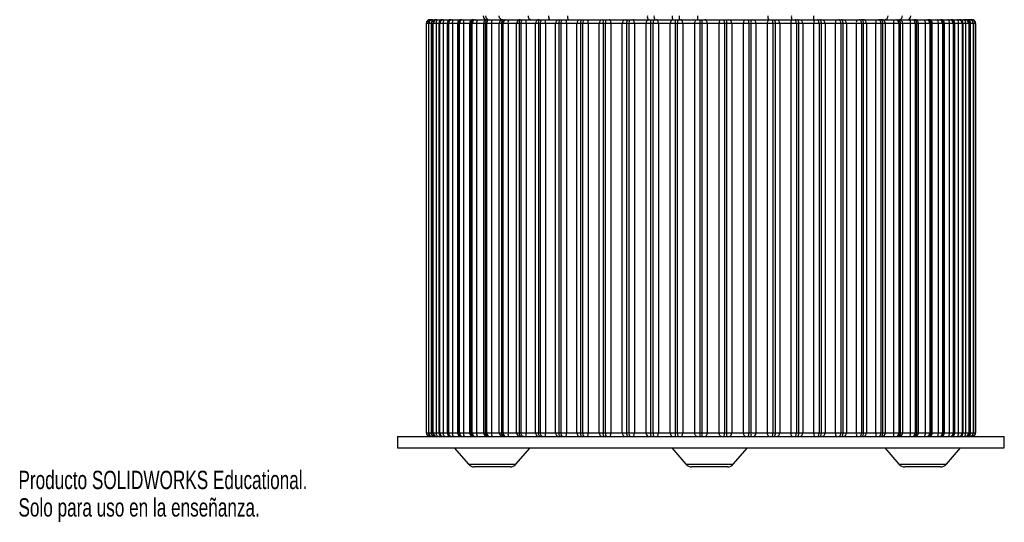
# Paper-space layout '_Posterior' of a CAD drawing. Header units: millimetres. Extents: x -166 to 194, y -228 to 371.
# Tile 1 of 3: x -166 to 94, y -228 to -95. Entities that reach past the tile are written whole.
import ezdxf

# ---------------------------------------------------------------- set-up
doc = ezdxf.new("R2010")
doc.units = ezdxf.units.MM
doc.styles.add('SLDTEXTSTYLE0', font='TXT', dxfattribs={"width": 0.7})

psp = doc.layouts.new('_Posterior')

# ---------------------------------------------------------------- linework, layer by layer
at = {"color": 7, "linetype": 'Continuous', "lineweight": 25}
for p, q in [((-57.68, -95.34), (85.21, -95.34)), ((-58.68, -96.34), (-58.68, -204.34)), ((-58.68, -96.34), (-58.68, -204.34)), ((86.21, -96.34), (-58.68, -96.34)), ((-58.65, -204.34), (-58.65, -96.34)), ((-58.14, -96.34), (-58.14, -204.34)), ((-58.12, -96.34), (-58.12, -204.34)), ((-58.03, -204.34), (-58.03, -96.34)), ((-57.36, -96.34), (-57.36, -204.34)), ((-57.04, -96.34), (-57.04, -204.34)), ((-56.99, -96.34), (-56.99, -204.34)), ((-56.84, -204.34), (-56.84, -96.34)), ((-56.06, -96.34), (-56.06, -204.34)), ((-55.39, -96.34), (-55.39, -204.34)), ((-55.29, -96.34), (-55.29, -204.34)), ((-55.08, -204.34), (-55.08, -96.34)), ((-54.19, -96.34), (-54.19, -204.34)), ((-53.19, -96.34), (-53.19, -204.34)), ((-53.03, -96.34), (-53.03, -204.34)), ((-52.77, -204.34), (-52.77, -96.34)), ((-51.79, -96.34), (-51.79, -204.34)), ((-50.47, -96.34), (-50.47, -204.34)), ((-50.24, -96.34), (-50.24, -204.34)), ((-49.92, -204.34), (-49.92, -96.34)), ((-48.85, -96.34), (-48.85, -204.34)), ((-47.25, -96.34), (-47.25, -204.34)), ((-46.93, -96.34), (-46.93, -204.34)), ((-46.55, -204.34), (-46.55, -96.34)), ((-45.41, -96.34), (-45.41, -204.34)), ((-43.56, -96.34), (-43.56, -204.34)), ((-43.13, -96.34), (-43.13, -204.34)), ((-42.71, -204.34), (-42.71, -96.34)), ((-41.49, -96.34), (-41.49, -204.34)), ((-39.42, -204.34), (-39.42, -96.34)), ((-38.87, -96.34), (-38.87, -204.34)), ((-38.4, -204.34), (-38.4, -96.34)), ((-37.13, -96.34), (-37.13, -204.34)), ((-34.85, -204.34), (-34.85, -96.34)), ((-34.19, -96.34), (-34.19, -204.34)), ((-33.68, -204.34), (-33.68, -96.34)), ((-32.36, -96.34), (-32.36, -204.34)), ((-29.89, -204.34), (-29.89, -96.34)), ((-29.12, -96.34), (-29.12, -204.34)), ((-28.58, -204.34), (-28.58, -96.34)), ((-27.21, -96.34), (-27.21, -204.34)), ((-24.58, -204.34), (-24.58, -96.34)), ((-23.71, -96.34), (-23.71, -204.34)), ((-23.13, -204.34), (-23.13, -96.34)), ((-21.74, -96.34), (-21.74, -204.34)), ((-18.97, -204.34), (-18.97, -96.34)), ((-18, -96.34), (-18, -204.34)), ((-17.39, -204.34), (-17.39, -96.34)), ((-15.98, -96.34), (-15.98, -204.34)), ((-13.08, -204.34), (-13.08, -96.34)), ((-12.03, -96.34), (-12.03, -204.34)), ((-11.39, -204.34), (-11.39, -96.34)), ((-9.98, -96.34), (-9.98, -204.34)), ((-6.99, -204.34), (-6.99, -96.34)), ((-5.85, -96.34), (-5.85, -204.34)), ((-5.2, -204.34), (-5.2, -96.34)), ((-3.79, -96.34), (-3.79, -204.34)), ((-0.72, -204.34), (-0.72, -96.34)), ((0.49, -96.34), (0.49, -204.34)), ((1.15, -204.34), (1.15, -96.34)), ((2.54, -96.34), (2.54, -204.34)), ((5.66, -204.34), (5.66, -96.34)), ((6.93, -96.34), (6.93, -204.34)), ((7.6, -204.34), (7.6, -96.34)), ((8.96, -96.34), (8.96, -204.34)), ((12.11, -204.34), (12.11, -96.34)), ((13.43, -96.34), (13.43, -204.34)), ((14.1, -204.34), (14.1, -96.34)), ((15.42, -96.34), (15.42, -204.34)), ((18.57, -204.34), (18.57, -96.34)), ((19.93, -96.34), (19.93, -204.34)), ((20.6, -204.34), (20.6, -96.34)), ((21.87, -96.34), (21.87, -204.34)), ((24.99, -204.34), (24.99, -96.34)), ((26.38, -96.34), (26.38, -204.34)), ((27.04, -204.34), (27.04, -96.34)), ((28.25, -96.34), (28.25, -204.34)), ((31.32, -204.34), (31.32, -96.34)), ((32.73, -96.34), (32.73, -204.34)), ((33.38, -204.34), (33.38, -96.34)), ((34.52, -96.34), (34.52, -204.34)), ((37.51, -204.34), (37.51, -96.34)), ((38.92, -96.34), (38.92, -204.34)), ((39.56, -204.34), (39.56, -96.34)), ((40.61, -96.34), (40.61, -204.34)), ((43.51, -204.34), (43.51, -96.34)), ((44.92, -96.34), (44.92, -204.34)), ((45.53, -204.34), (45.53, -96.34)), ((46.5, -96.34), (46.5, -204.34)), ((49.27, -204.34), (49.27, -96.34)), ((50.66, -96.34), (50.66, -204.34)), ((51.24, -204.34), (51.24, -96.34)), ((52.11, -96.34), (52.11, -204.34)), ((54.74, -204.34), (54.74, -96.34)), ((56.1, -96.34), (56.1, -204.34)), ((56.65, -204.34), (56.65, -96.34)), ((57.42, -96.34), (57.42, -204.34)), ((59.88, -204.34), (59.88, -96.34)), ((61.21, -96.34), (61.21, -204.34)), ((61.72, -204.34), (61.72, -96.34)), ((62.38, -96.34), (62.38, -204.34)), ((64.66, -204.34), (64.66, -96.34)), ((65.93, -96.34), (65.93, -204.34)), ((66.4, -204.34), (66.4, -96.34)), ((66.95, -96.34), (66.95, -204.34)), ((69.02, -204.34), (69.02, -96.34)), ((70.24, -96.34), (70.24, -204.34)), ((70.66, -204.34), (70.66, -96.34)), ((71.09, -204.34), (71.09, -96.34)), ((72.94, -204.34), (72.94, -96.34)), ((74.08, -96.34), (74.08, -204.34)), ((74.46, -204.34), (74.46, -96.34)), ((74.78, -204.34), (74.78, -96.34)), ((76.38, -204.34), (76.38, -96.34)), ((77.45, -96.34), (77.45, -204.34)), ((77.77, -204.34), (77.77, -96.34)), ((78, -204.34), (78, -96.34)), ((79.31, -204.34), (79.31, -96.34)), ((80.3, -96.34), (80.3, -204.34)), ((80.56, -204.34), (80.56, -96.34)), ((80.72, -204.34), (80.72, -96.34)), ((81.72, -204.34), (81.72, -96.34)), ((82.61, -96.34), (82.61, -204.34)), ((82.82, -204.34), (82.82, -96.34)), ((82.92, -204.34), (82.92, -96.34)), ((83.59, -204.34), (83.59, -96.34)), ((84.37, -96.34), (84.37, -204.34)), ((84.52, -204.34), (84.52, -96.34)), ((84.57, -204.34), (84.57, -96.34)), ((84.89, -204.34), (84.89, -96.34)), ((85.56, -96.34), (85.56, -204.34)), ((85.65, -204.34), (85.65, -96.34)), ((85.67, -204.34), (85.67, -96.34)), ((86.18, -96.34), (86.18, -204.34)), ((86.21, -204.34), (86.21, -96.34)), ((86.21, -204.34), (86.21, -96.34)), ((-58.68, -204.34), (86.21, -204.34)), ((-66.24, -205.34), (-66.24, -208.34)), ((-66.24, -205.34), (93.76, -205.34)), ((93.76, -208.34), (93.76, -205.34)), ((-66.24, -208.34), (93.76, -208.34)), ((-51.3, -208.34), (-47.55, -212.66)), ((-35.05, -212.66), (-31.3, -208.34)), ((6.04, -208.34), (9.79, -212.66)), ((22.29, -212.66), (26.04, -208.34)), ((62.23, -208.34), (65.98, -212.66)), ((78.48, -212.66), (82.23, -208.34)), ((-36.56, -213.34), (-46.04, -213.34)), ((20.78, -213.34), (11.3, -213.34)), ((76.97, -213.34), (67.49, -213.34))]:
    psp.add_line(p, q, dxfattribs=at)
at = {"color": 8, "linetype": 'Continuous', "lineweight": 25}
for p, q in [((-47.55, -212.66), (-35.05, -212.66)), ((9.79, -212.66), (22.29, -212.66)), ((65.98, -212.66), (78.48, -212.66))]:
    psp.add_line(p, q, dxfattribs=at)
at = {"color": 7, "linetype": 'Continuous', "lineweight": 25, "flags": 128}
for points in [[(-57.36, -96.34), (-57.34, -96.15), (-57.31, -95.96), (-57.25, -95.79), (-57.17, -95.64), (-57.07, -95.51), (-56.95, -95.42), (-56.83, -95.36), (-56.7, -95.34)], [(-56.06, -96.34), (-56.05, -96.15), (-56.01, -95.96), (-55.96, -95.79), (-55.89, -95.64), (-55.8, -95.51), (-55.7, -95.42), (-55.59, -95.36), (-55.48, -95.34)], [(-54.19, -96.34), (-54.18, -96.15), (-54.16, -95.96), (-54.11, -95.79), (-54.05, -95.64), (-53.97, -95.51), (-53.88, -95.42), (-53.79, -95.36), (-53.69, -95.34)], [(-51.79, -96.34), (-51.78, -96.15), (-51.75, -95.96), (-51.71, -95.79), (-51.66, -95.64), (-51.6, -95.51), (-51.52, -95.42), (-51.44, -95.36), (-51.36, -95.34)], [(-48.85, -96.34), (-48.84, -96.15), (-48.82, -95.96), (-48.79, -95.79), (-48.75, -95.64), (-48.7, -95.51), (-48.64, -95.42), (-48.57, -95.36), (-48.5, -95.34)], [(-34.19, -96.34), (-34.18, -96.15), (-34.14, -95.96), (-34.08, -95.79), (-34, -95.64), (-33.9, -95.51), (-33.78, -95.42), (-33.66, -95.36), (-33.53, -95.34)], [(-33.68, -96.34), (-33.67, -96.15), (-33.63, -95.96), (-33.57, -95.79), (-33.49, -95.64), (-33.39, -95.51), (-33.28, -95.42), (-33.15, -95.36), (-33.03, -95.34)], [(-29.12, -96.34), (-29.11, -96.15), (-29.08, -95.96), (-29.02, -95.79), (-28.95, -95.64), (-28.86, -95.51), (-28.76, -95.42), (-28.65, -95.36), (-28.53, -95.34)], [(-28.58, -96.34), (-28.56, -96.15), (-28.53, -95.96), (-28.48, -95.79), (-28.4, -95.64), (-28.32, -95.51), (-28.21, -95.42), (-28.1, -95.36), (-27.99, -95.34)], [(-23.71, -96.34), (-23.7, -96.15), (-23.67, -95.96), (-23.62, -95.79), (-23.56, -95.64), (-23.48, -95.51), (-23.39, -95.42), (-23.3, -95.36), (-23.19, -95.34)], [(-23.13, -96.34), (-23.12, -96.15), (-23.09, -95.96), (-23.04, -95.79), (-22.98, -95.64), (-22.9, -95.51), (-22.81, -95.42), (-22.72, -95.36), (-22.62, -95.34)], [(-18, -96.34), (-17.99, -96.15), (-17.96, -95.96), (-17.92, -95.79), (-17.87, -95.64), (-17.8, -95.51), (-17.73, -95.42), (-17.64, -95.36), (-17.56, -95.34)], [(-17.39, -96.34), (-17.38, -96.15), (-17.35, -95.96), (-17.31, -95.79), (-17.26, -95.64), (-17.2, -95.51), (-17.12, -95.42), (-17.04, -95.36), (-16.96, -95.34)], [(-12.03, -96.34), (-12.02, -96.15), (-12, -95.96), (-11.97, -95.79), (-11.92, -95.64), (-11.87, -95.51), (-11.81, -95.42), (-11.74, -95.36), (-11.67, -95.34)], [(-11.39, -96.34), (-11.39, -96.15), (-11.37, -95.96), (-11.33, -95.79), (-11.29, -95.64), (-11.24, -95.51), (-11.18, -95.42), (-11.11, -95.36), (-11.05, -95.34)], [(-9.98, -96.34), (-9.99, -96.15), (-10.01, -95.96), (-10.04, -95.79), (-10.09, -95.64), (-10.14, -95.51), (-10.2, -95.42), (-10.27, -95.36), (-10.34, -95.34)], [(-3.79, -96.34), (-3.8, -96.15), (-3.82, -95.96), (-3.87, -95.79), (-3.92, -95.64), (-3.99, -95.51), (-4.06, -95.42), (-4.15, -95.36), (-4.23, -95.34)], [(2.54, -96.34), (2.53, -96.15), (2.5, -95.96), (2.45, -95.79), (2.39, -95.64), (2.31, -95.51), (2.22, -95.42), (2.12, -95.36), (2.02, -95.34)], [(8.96, -96.34), (8.95, -96.15), (8.92, -95.96), (8.86, -95.79), (8.79, -95.64), (8.7, -95.51), (8.6, -95.42), (8.48, -95.36), (8.37, -95.34)], [(12.11, -96.34), (12.12, -96.15), (12.16, -95.96), (12.22, -95.79), (12.3, -95.64), (12.4, -95.51), (12.52, -95.42), (12.64, -95.36), (12.77, -95.34)], [(15.42, -96.34), (15.41, -96.15), (15.37, -95.96), (15.31, -95.79), (15.23, -95.64), (15.13, -95.51), (15.01, -95.42), (14.89, -95.36), (14.76, -95.34)], [(18.57, -96.34), (18.58, -96.15), (18.61, -95.96), (18.67, -95.79), (18.74, -95.64), (18.83, -95.51), (18.93, -95.42), (19.05, -95.36), (19.16, -95.34)], [(24.99, -96.34), (25, -96.15), (25.03, -95.96), (25.08, -95.79), (25.14, -95.64), (25.22, -95.51), (25.31, -95.42), (25.41, -95.36), (25.51, -95.34)], [(31.32, -96.34), (31.33, -96.15), (31.35, -95.96), (31.39, -95.79), (31.45, -95.64), (31.52, -95.51), (31.59, -95.42), (31.68, -95.36), (31.76, -95.34)], [(37.51, -96.34), (37.52, -96.15), (37.54, -95.96), (37.57, -95.79), (37.62, -95.64), (37.67, -95.51), (37.73, -95.42), (37.8, -95.36), (37.87, -95.34)], [(38.92, -96.34), (38.91, -96.15), (38.9, -95.96), (38.86, -95.79), (38.82, -95.64), (38.77, -95.51), (38.71, -95.42), (38.64, -95.36), (38.57, -95.34)], [(39.56, -96.34), (39.55, -96.15), (39.53, -95.96), (39.5, -95.79), (39.45, -95.64), (39.4, -95.51), (39.34, -95.42), (39.27, -95.36), (39.2, -95.34)], [(44.92, -96.34), (44.91, -96.15), (44.88, -95.96), (44.84, -95.79), (44.79, -95.64), (44.72, -95.51), (44.65, -95.42), (44.57, -95.36), (44.49, -95.34)], [(45.53, -96.34), (45.52, -96.15), (45.49, -95.96), (45.45, -95.79), (45.4, -95.64), (45.33, -95.51), (45.26, -95.42), (45.17, -95.36), (45.09, -95.34)], [(50.66, -96.34), (50.65, -96.15), (50.62, -95.96), (50.57, -95.79), (50.51, -95.64), (50.43, -95.51), (50.34, -95.42), (50.25, -95.36), (50.15, -95.34)], [(51.24, -96.34), (51.23, -96.15), (51.2, -95.96), (51.15, -95.79), (51.09, -95.64), (51.01, -95.51), (50.92, -95.42), (50.82, -95.36), (50.72, -95.34)], [(56.1, -96.34), (56.09, -96.15), (56.06, -95.96), (56.01, -95.79), (55.93, -95.64), (55.84, -95.51), (55.74, -95.42), (55.63, -95.36), (55.52, -95.34)], [(56.65, -96.34), (56.64, -96.15), (56.61, -95.96), (56.55, -95.79), (56.48, -95.64), (56.39, -95.51), (56.29, -95.42), (56.18, -95.36), (56.06, -95.34)], [(61.21, -96.34), (61.2, -96.15), (61.16, -95.96), (61.1, -95.79), (61.02, -95.64), (60.92, -95.51), (60.81, -95.42), (60.68, -95.36), (60.55, -95.34)], [(61.72, -96.34), (61.71, -96.15), (61.67, -95.96), (61.61, -95.79), (61.53, -95.64), (61.43, -95.51), (61.31, -95.42), (61.19, -95.36), (61.06, -95.34)], [(76.38, -96.34), (76.37, -96.15), (76.35, -95.96), (76.32, -95.79), (76.28, -95.64), (76.22, -95.51), (76.17, -95.42), (76.1, -95.36), (76.03, -95.34)], [(79.31, -96.34), (79.31, -96.15), (79.28, -95.96), (79.24, -95.79), (79.19, -95.64), (79.12, -95.51), (79.05, -95.42), (78.97, -95.36), (78.89, -95.34)], [(81.72, -96.34), (81.71, -96.15), (81.69, -95.96), (81.64, -95.79), (81.58, -95.64), (81.5, -95.51), (81.41, -95.42), (81.32, -95.36), (81.22, -95.34)], [(83.59, -96.34), (83.57, -96.15), (83.54, -95.96), (83.49, -95.79), (83.42, -95.64), (83.33, -95.51), (83.23, -95.42), (83.12, -95.36), (83, -95.34)], [(84.89, -96.34), (84.87, -96.15), (84.84, -95.96), (84.78, -95.79), (84.69, -95.64), (84.6, -95.51), (84.48, -95.42), (84.36, -95.36), (84.23, -95.34)], [(-56.7, -205.34), (-56.83, -205.33), (-56.95, -205.27), (-57.07, -205.18), (-57.17, -205.05), (-57.25, -204.9), (-57.31, -204.73), (-57.34, -204.54), (-57.36, -204.34)], [(-55.48, -205.34), (-55.59, -205.33), (-55.7, -205.27), (-55.8, -205.18), (-55.89, -205.05), (-55.96, -204.9), (-56.01, -204.73), (-56.05, -204.54), (-56.06, -204.34)], [(-53.69, -205.34), (-53.79, -205.33), (-53.88, -205.27), (-53.97, -205.18), (-54.05, -205.05), (-54.11, -204.9), (-54.16, -204.73), (-54.18, -204.54), (-54.19, -204.34)], [(-51.36, -205.34), (-51.44, -205.33), (-51.52, -205.27), (-51.6, -205.18), (-51.66, -205.05), (-51.71, -204.9), (-51.75, -204.73), (-51.78, -204.54), (-51.79, -204.34)], [(-48.5, -205.34), (-48.57, -205.33), (-48.64, -205.27), (-48.7, -205.18), (-48.75, -205.05), (-48.79, -204.9), (-48.82, -204.73), (-48.84, -204.54), (-48.85, -204.34)], [(-33.53, -205.34), (-33.66, -205.33), (-33.78, -205.27), (-33.9, -205.18), (-34, -205.05), (-34.08, -204.9), (-34.14, -204.73), (-34.18, -204.54), (-34.19, -204.34)], [(-33.03, -205.34), (-33.15, -205.33), (-33.28, -205.27), (-33.39, -205.18), (-33.49, -205.05), (-33.57, -204.9), (-33.63, -204.73), (-33.67, -204.54), (-33.68, -204.34)], [(-28.53, -205.34), (-28.65, -205.33), (-28.76, -205.27), (-28.86, -205.18), (-28.95, -205.05), (-29.02, -204.9), (-29.08, -204.73), (-29.11, -204.54), (-29.12, -204.34)], [(-27.99, -205.34), (-28.1, -205.33), (-28.21, -205.27), (-28.32, -205.18), (-28.4, -205.05), (-28.48, -204.9), (-28.53, -204.73), (-28.56, -204.54), (-28.58, -204.34)], [(-23.19, -205.34), (-23.3, -205.33), (-23.39, -205.27), (-23.48, -205.18), (-23.56, -205.05), (-23.62, -204.9), (-23.67, -204.73), (-23.7, -204.54), (-23.71, -204.34)], [(-22.62, -205.34), (-22.72, -205.33), (-22.81, -205.27), (-22.9, -205.18), (-22.98, -205.05), (-23.04, -204.9), (-23.09, -204.73), (-23.12, -204.54), (-23.13, -204.34)], [(-17.56, -205.34), (-17.64, -205.33), (-17.73, -205.27), (-17.8, -205.18), (-17.87, -205.05), (-17.92, -204.9), (-17.96, -204.73), (-17.99, -204.54), (-18, -204.34)], [(-16.96, -205.34), (-17.04, -205.33), (-17.12, -205.27), (-17.2, -205.18), (-17.26, -205.05), (-17.31, -204.9), (-17.35, -204.73), (-17.38, -204.54), (-17.39, -204.34)], [(-11.67, -205.34), (-11.74, -205.33), (-11.81, -205.27), (-11.87, -205.18), (-11.92, -205.05), (-11.97, -204.9), (-12, -204.73), (-12.02, -204.54), (-12.03, -204.34)], [(-11.05, -205.34), (-11.11, -205.33), (-11.18, -205.27), (-11.24, -205.18), (-11.29, -205.05), (-11.33, -204.9), (-11.37, -204.73), (-11.39, -204.54), (-11.39, -204.34)], [(-10.34, -205.34), (-10.27, -205.33), (-10.2, -205.27), (-10.14, -205.18), (-10.09, -205.05), (-10.04, -204.9), (-10.01, -204.73), (-9.99, -204.54), (-9.98, -204.34)], [(-4.23, -205.34), (-4.15, -205.33), (-4.06, -205.27), (-3.99, -205.18), (-3.92, -205.05), (-3.87, -204.9), (-3.82, -204.73), (-3.8, -204.54), (-3.79, -204.34)], [(2.02, -205.34), (2.12, -205.33), (2.22, -205.27), (2.31, -205.18), (2.39, -205.05), (2.45, -204.9), (2.5, -204.73), (2.53, -204.54), (2.54, -204.34)], [(8.37, -205.34), (8.48, -205.33), (8.6, -205.27), (8.7, -205.18), (8.79, -205.05), (8.86, -204.9), (8.92, -204.73), (8.95, -204.54), (8.96, -204.34)], [(12.77, -205.34), (12.64, -205.33), (12.52, -205.27), (12.4, -205.18), (12.3, -205.05), (12.22, -204.9), (12.16, -204.73), (12.12, -204.54), (12.11, -204.34)], [(14.76, -205.34), (14.89, -205.33), (15.01, -205.27), (15.13, -205.18), (15.23, -205.05), (15.31, -204.9), (15.37, -204.73), (15.41, -204.54), (15.42, -204.34)], [(19.16, -205.34), (19.05, -205.33), (18.93, -205.27), (18.83, -205.18), (18.74, -205.05), (18.67, -204.9), (18.61, -204.73), (18.58, -204.54), (18.57, -204.34)], [(25.51, -205.34), (25.41, -205.33), (25.31, -205.27), (25.22, -205.18), (25.14, -205.05), (25.08, -204.9), (25.03, -204.73), (25, -204.54), (24.99, -204.34)], [(31.76, -205.34), (31.68, -205.33), (31.59, -205.27), (31.52, -205.18), (31.45, -205.05), (31.39, -204.9), (31.35, -204.73), (31.33, -204.54), (31.32, -204.34)], [(37.87, -205.34), (37.8, -205.33), (37.73, -205.27), (37.67, -205.18), (37.62, -205.05), (37.57, -204.9), (37.54, -204.73), (37.52, -204.54), (37.51, -204.34)], [(38.57, -205.34), (38.64, -205.33), (38.71, -205.27), (38.77, -205.18), (38.82, -205.05), (38.86, -204.9), (38.9, -204.73), (38.91, -204.54), (38.92, -204.34)], [(39.2, -205.34), (39.27, -205.33), (39.34, -205.27), (39.4, -205.18), (39.45, -205.05), (39.5, -204.9), (39.53, -204.73), (39.55, -204.54), (39.56, -204.34)], [(44.49, -205.34), (44.57, -205.33), (44.65, -205.27), (44.72, -205.18), (44.79, -205.05), (44.84, -204.9), (44.88, -204.73), (44.91, -204.54), (44.92, -204.34)], [(45.09, -205.34), (45.17, -205.33), (45.26, -205.27), (45.33, -205.18), (45.4, -205.05), (45.45, -204.9), (45.49, -204.73), (45.52, -204.54), (45.53, -204.34)], [(50.15, -205.34), (50.25, -205.33), (50.34, -205.27), (50.43, -205.18), (50.51, -205.05), (50.57, -204.9), (50.62, -204.73), (50.65, -204.54), (50.66, -204.34)], [(50.72, -205.34), (50.82, -205.33), (50.92, -205.27), (51.01, -205.18), (51.09, -205.05), (51.15, -204.9), (51.2, -204.73), (51.23, -204.54), (51.24, -204.34)], [(55.52, -205.34), (55.63, -205.33), (55.74, -205.27), (55.84, -205.18), (55.93, -205.05), (56.01, -204.9), (56.06, -204.73), (56.09, -204.54), (56.1, -204.34)], [(56.06, -205.34), (56.18, -205.33), (56.29, -205.27), (56.39, -205.18), (56.48, -205.05), (56.55, -204.9), (56.61, -204.73), (56.64, -204.54), (56.65, -204.34)], [(60.55, -205.34), (60.68, -205.33), (60.81, -205.27), (60.92, -205.18), (61.02, -205.05), (61.1, -204.9), (61.16, -204.73), (61.2, -204.54), (61.21, -204.34)], [(61.06, -205.34), (61.19, -205.33), (61.31, -205.27), (61.43, -205.18), (61.53, -205.05), (61.61, -204.9), (61.67, -204.73), (61.71, -204.54), (61.72, -204.34)], [(76.03, -205.34), (76.1, -205.33), (76.17, -205.27), (76.22, -205.18), (76.28, -205.05), (76.32, -204.9), (76.35, -204.73), (76.37, -204.54), (76.38, -204.34)], [(78.89, -205.34), (78.97, -205.33), (79.05, -205.27), (79.12, -205.18), (79.19, -205.05), (79.24, -204.9), (79.28, -204.73), (79.31, -204.54), (79.31, -204.34)], [(81.22, -205.34), (81.32, -205.33), (81.41, -205.27), (81.5, -205.18), (81.58, -205.05), (81.64, -204.9), (81.69, -204.73), (81.71, -204.54), (81.72, -204.34)], [(83, -205.34), (83.12, -205.33), (83.23, -205.27), (83.33, -205.18), (83.42, -205.05), (83.49, -204.9), (83.54, -204.73), (83.57, -204.54), (83.59, -204.34)], [(84.23, -205.34), (84.36, -205.33), (84.48, -205.27), (84.6, -205.18), (84.69, -205.05), (84.78, -204.9), (84.84, -204.73), (84.87, -204.54), (84.89, -204.34)]]:
    psp.add_lwpolyline(points, dxfattribs=at)
at = {"color": 7, "linetype": 'Continuous', "lineweight": 25}
for centre, radius, start, end in [((-57.68, -96.34), 1, 90, 180), ((-57.68, -96.34), 1, 90.0232, 180.0231), ((-57.65, -96.34), 0.999, 90.0352, 180.0352), ((-57.14, -96.34), 1, 90, 180), ((-57.13, -96.34), 0.996, 90.2436, 180.2416), ((-57.04, -96.34), 0.995, 90.2803, 180.2776), ((-56.04, -96.34), 1, 90, 180), ((-56, -96.33), 0.988, 90.7056, 180.6886), ((-55.85, -96.33), 0.987, 90.7683, 180.7482), ((-54.39, -96.34), 1, 90, 180), ((-54.31, -96.32), 0.977, 91.4278, 181.3599), ((-54.11, -96.32), 0.976, 91.5191, 181.4425), ((-52.19, -96.34), 1, 90, 180), ((-52.07, -96.31), 0.963, 92.4399, 182.2479), ((-51.81, -96.3), 0.961, 92.5636, 182.3525), ((-49.47, -96.34), 1, 90, 180), ((-49.29, -96.29), 0.947, 93.7839, 183.3399), ((-48.97, -96.29), 0.945, 93.9452, 183.4647), ((-46.25, -96.34), 1, 90, 180), ((-46, -96.27), 0.93, 95.5162, 184.6157), ((-45.63, -96.27), 0.928, 95.7219, 184.7581), ((-44.25, -96.11), 1.18, 139.6656, 191.3594), ((-42.69, -94.34), 1, 180, 270), ((-42.56, -96.34), 1, 90, 180), ((-42.22, -96.25), 0.912, 97.7108, 186.0439), ((-42.04, -94.34), 1, 180, 270), ((-41.8, -96.25), 0.91, 97.9697, 186.1998), ((-39.9, -96.1), 1.61, 151.9531, 188.6673), ((-38.53, -94.34), 1, 180, 270), ((-38.42, -96.34), 1, 90.0196, 180.0196), ((-37.98, -96.23), 0.897, 100.463, 187.5762), ((-37.52, -96.22), 0.895, 100.7866, 187.7393), ((-34.01, -96.1), 3.13, 166.1031, 184.551), ((-33.86, -96.34), 0.996, 90.2315, 180.2297), ((-63.89, -96.09), 31.54, 359.5458, 1.3628), ((-30.91, -94.44), 0.915, 174.1697, 262.6374), ((-28.91, -96.33), 0.989, 90.6844, 180.6685), ((-29.85, -96.1), 2.65, 354.6342, 16.5071), ((-25.02, -94.58), 1.41, 170.1835, 212.7306), ((-23.61, -96.32), 0.978, 91.3968, 181.3318), ((-23.22, -96.1), 1.5, 350.7473, 30.365), ((-18.5, -94.59), 2.93, 175.1422, 194.8726), ((-18, -96.31), 0.964, 92.3977, 182.2121), ((-17.1, -96.11), 1.14, 348.32, 42.2909), ((-12.14, -96.29), 0.948, 93.7288, 183.2969), ((-6.06, -96.27), 0.93, 95.4458, 184.5666), ((-4.72, -96.11), 1.15, 138.105, 191.6179), ((-4.04, -96.11), 1.18, 139.2592, 191.4288), ((0.19, -96.25), 0.913, 97.6222, 185.99), ((0.83, -94.58), 1.22, 168.9376, 218.6811), ((1.99, -96.1), 1.52, 150.1053, 189.1365), ((2.72, -96.1), 1.59, 151.4728, 188.7912), ((2.7, -94.58), 1.34, 169.7796, 214.5297), ((6.55, -96.23), 0.897, 100.3523, 187.5197), ((8.2, -94.59), 2.01, 172.9914, 202.0031), ((9.65, -96.1), 2.73, 164.0249, 185.2013), ((10.61, -96.1), 3.02, 165.5648, 184.7206), ((10.54, -94.59), 2.57, 174.482, 197.0021), ((28.87, -94.59), 16.01, 179.1054, 182.6856), ((66.88, -96.09), 53.45, 179.196, 180.268), ((-39.35, -96.09), 53.45, 359.732, 0.804), ((16.92, -96.1), 3.02, 355.2794, 14.4352), ((17.88, -96.1), 2.73, 354.7987, 15.9751), ((20.98, -96.23), 0.897, 352.4803, 79.6477), ((24.81, -96.1), 1.59, 351.2088, 28.5272), ((25.54, -96.1), 1.52, 350.8635, 29.8947), ((27.34, -96.25), 0.913, 354.01, 82.3778), ((32.57, -94.58), 1.18, 168.641, 220.3325), ((31.57, -96.11), 1.18, 348.5712, 40.7408), ((32.25, -96.11), 1.15, 348.3821, 41.895), ((33.59, -96.27), 0.93, 355.4334, 84.5542), ((39.44, -94.59), 1.86, 172.4173, 204.0242), ((39.67, -96.29), 0.948, 356.7031, 86.2712), ((52.23, -94.59), 8.76, 178.366, 184.9128), ((44.63, -96.11), 1.14, 137.7091, 191.68), ((45.53, -96.31), 0.964, 357.7879, 87.6023), ((50.75, -96.1), 1.5, 149.635, 189.2527), ((51.14, -96.32), 0.978, 358.6682, 88.6032), ((57.38, -96.1), 2.65, 163.4929, 185.3658), ((56.43, -96.33), 0.989, 359.3315, 89.3156), ((91.42, -96.09), 31.54, 178.6372, 180.4542), ((61.39, -96.34), 0.996, 359.7703, 89.7685), ((62.17, -94.41), 0.937, 274.7011, 4.0328), ((61.54, -96.1), 3.13, 355.449, 13.8969), ((65.05, -96.22), 0.895, 352.2607, 79.2134), ((65.51, -96.23), 0.897, 352.4238, 79.537), ((65.95, -96.34), 1, 359.9804, 89.9804), ((65.95, -94.38), 0.964, 272.3416, 2.1643), ((68.12, -94.36), 0.982, 271.1201, 1.0779), ((67.43, -96.1), 1.61, 351.3327, 28.0469), ((69.33, -96.25), 0.91, 353.8002, 82.0303), ((69.75, -96.25), 0.912, 353.9561, 82.2892), ((70.09, -96.34), 1, 0, 90), ((71.78, -96.11), 1.18, 348.6406, 40.3344), ((73.16, -96.27), 0.928, 355.2419, 84.2781), ((73.53, -96.27), 0.93, 355.3843, 84.4838), ((73.78, -96.34), 1, 0, 90), ((76.5, -96.29), 0.945, 356.5353, 86.0548), ((76.82, -96.29), 0.947, 356.6601, 86.2161), ((77, -96.34), 1, 0, 90), ((79.34, -96.3), 0.961, 357.6475, 87.4364), ((79.6, -96.31), 0.963, 357.7521, 87.5601), ((79.72, -96.34), 1, 0, 90), ((81.64, -96.32), 0.976, 358.5575, 88.4809), ((81.84, -96.32), 0.977, 358.6401, 88.5722), ((81.92, -96.34), 1, 0, 90), ((83.38, -96.33), 0.987, 359.2518, 89.2317), ((83.53, -96.33), 0.988, 359.3114, 89.2944), ((83.57, -96.34), 1, 0, 90), ((84.57, -96.34), 0.995, 359.7224, 89.7197), ((84.66, -96.34), 0.996, 359.7584, 89.7564), ((84.67, -96.34), 1, 0, 90), ((85.18, -96.34), 0.999, 359.9648, 89.9648), ((85.21, -96.34), 1, 0, 90), ((85.21, -96.34), 1, 359.9769, 89.9768), ((-57.68, -204.34), 1, 180, 270), ((-57.68, -204.34), 1, 179.9769, 269.9768), ((-57.65, -204.34), 0.999, 179.9648, 269.9648), ((-57.14, -204.34), 1, 180, 270), ((-57.13, -204.35), 0.996, 179.7584, 269.7564), ((-57.04, -204.35), 0.995, 179.7224, 269.7197), ((-56.04, -204.34), 1, 180, 270), ((-56, -204.36), 0.988, 179.3114, 269.2944), ((-55.85, -204.36), 0.987, 179.2518, 269.2317), ((-54.39, -204.34), 1, 180, 270), ((-54.31, -204.37), 0.977, 178.6401, 268.5722), ((-54.11, -204.37), 0.976, 178.5575, 268.4809), ((-52.19, -204.34), 1, 180, 270), ((-52.07, -204.38), 0.963, 177.7521, 267.5601), ((-51.81, -204.38), 0.961, 177.6475, 267.4364), ((-49.47, -204.34), 1, 180, 270), ((-49.29, -204.4), 0.947, 176.6601, 266.2161), ((-48.97, -204.4), 0.945, 176.5353, 266.0548), ((-46.25, -204.34), 1, 180, 270), ((-46, -204.42), 0.93, 175.3843, 264.4838), ((-45.63, -204.42), 0.928, 175.2419, 264.2781), ((-44.25, -204.58), 1.18, 168.6406, 220.3344), ((-42.56, -204.34), 1, 180, 270), ((-42.22, -204.44), 0.912, 173.9561, 262.2892), ((-41.8, -204.44), 0.91, 173.8002, 262.0303), ((-39.9, -204.59), 1.61, 171.3327, 208.0469), ((-38.42, -204.34), 1, 179.9804, 269.9804), ((-37.98, -204.46), 0.897, 172.4238, 259.537), ((-37.52, -204.46), 0.895, 172.2607, 259.2134), ((-34.01, -204.59), 3.13, 175.449, 193.8969), ((-33.86, -204.35), 0.996, 179.7703, 269.7685), ((-63.89, -204.59), 31.54, 358.6372, 0.4542), ((-28.91, -204.36), 0.989, 179.3315, 269.3156), ((-29.85, -204.59), 2.65, 343.4929, 5.3658), ((-23.61, -204.37), 0.978, 178.6682, 268.6032), ((-23.22, -204.59), 1.5, 329.635, 9.2527), ((-18, -204.38), 0.964, 177.7879, 267.6023), ((-17.1, -204.58), 1.14, 317.7091, 11.68), ((-12.14, -204.4), 0.948, 176.7031, 266.2712), ((-6.06, -204.42), 0.93, 175.4334, 264.5542), ((-4.72, -204.58), 1.15, 168.3821, 221.895), ((-4.04, -204.58), 1.18, 168.5712, 220.7408), ((0.19, -204.44), 0.913, 174.01, 262.3778), ((1.99, -204.59), 1.52, 170.8635, 209.8947), ((2.72, -204.59), 1.59, 171.2088, 208.5272), ((6.55, -204.46), 0.897, 172.4803, 259.6477), ((9.65, -204.59), 2.73, 174.7987, 195.9751), ((10.61, -204.59), 3.02, 175.2794, 194.4352), ((66.88, -204.59), 53.45, 179.732, 180.804), ((-39.35, -204.59), 53.45, 359.196, 0.268), ((16.92, -204.59), 3.02, 345.5648, 4.7206), ((17.88, -204.59), 2.73, 344.0249, 5.2013), ((20.98, -204.46), 0.897, 280.3523, 7.5197), ((24.81, -204.59), 1.59, 331.4728, 8.7912), ((25.54, -204.59), 1.52, 330.1053, 9.1365), ((27.34, -204.44), 0.913, 277.6222, 5.99), ((31.57, -204.58), 1.18, 319.2592, 11.4288), ((32.25, -204.58), 1.15, 318.105, 11.6179), ((33.59, -204.42), 0.93, 275.4458, 4.5666), ((39.67, -204.4), 0.948, 273.7288, 3.2969), ((44.63, -204.58), 1.14, 168.32, 222.2909), ((45.53, -204.38), 0.964, 272.3977, 2.2121), ((50.75, -204.59), 1.5, 170.7473, 210.365), ((51.14, -204.37), 0.978, 271.3968, 1.3318), ((57.38, -204.59), 2.65, 174.6342, 196.5071), ((56.43, -204.36), 0.989, 270.6844, 0.6685), ((91.42, -204.59), 31.54, 179.5458, 181.3628), ((61.39, -204.35), 0.996, 270.2315, 0.2297), ((61.54, -204.59), 3.13, 346.1031, 4.551), ((65.05, -204.46), 0.895, 280.7866, 7.7393), ((65.51, -204.46), 0.897, 280.463, 7.5762), ((65.95, -204.34), 1, 270.0196, 0.0196), ((67.43, -204.59), 1.61, 331.9531, 8.6673), ((69.33, -204.44), 0.91, 277.9697, 6.1998), ((69.75, -204.44), 0.912, 277.7108, 6.0439), ((70.09, -204.34), 1, 270, 360), ((71.78, -204.58), 1.18, 319.6656, 11.3594), ((73.16, -204.42), 0.928, 275.7219, 4.7581), ((73.53, -204.42), 0.93, 275.5162, 4.6157), ((73.78, -204.34), 1, 270, 360), ((76.5, -204.4), 0.945, 273.9452, 3.4647), ((76.82, -204.4), 0.947, 273.7839, 3.3399), ((77, -204.34), 1, 270, 360), ((79.34, -204.38), 0.961, 272.5636, 2.3525), ((79.6, -204.38), 0.963, 272.4399, 2.2479), ((79.72, -204.34), 1, 270, 360), ((81.64, -204.37), 0.976, 271.5191, 1.4425), ((81.84, -204.37), 0.977, 271.4278, 1.3599), ((81.92, -204.34), 1, 270, 360), ((83.38, -204.36), 0.987, 270.7683, 0.7482), ((83.53, -204.36), 0.988, 270.7056, 0.6886), ((83.57, -204.34), 1, 270, 360), ((84.57, -204.35), 0.995, 270.2803, 0.2776), ((84.66, -204.35), 0.996, 270.2436, 0.2416), ((84.67, -204.34), 1, 270, 360), ((85.18, -204.34), 0.999, 270.0352, 0.0352), ((85.21, -204.34), 1, 270, 360), ((85.21, -204.34), 1, 270.0232, 0.0231), ((-46.04, -211.34), 2, 221, 270), ((-36.56, -211.34), 2, 270, 319), ((11.3, -211.34), 2, 221, 270), ((20.78, -211.34), 2, 270, 319), ((67.49, -211.34), 2, 221, 270), ((76.97, -211.34), 2, 270, 319)]:
    psp.add_arc(centre, radius, start, end, dxfattribs=at)
at = {"color": 8, "linetype": 'Continuous', "lineweight": 25}
for centre, radius, start, end in [((-57.32, -96.02), 0.679, 93.8974, 155.511), ((84.84, -96.03), 0.691, 25.0868, 85.5048), ((-57.31, -204.66), 0.691, 205.0868, 265.5048), ((84.84, -204.66), 0.691, 274.4952, 334.9132)]:
    psp.add_arc(centre, radius, start, end, dxfattribs=at)

# ---------------------------------------------------------------- texts
at = {"color": 7, "linetype": 'Continuous', "char_height": 4.8336, "attachment_point": 1, "style": 'SLDTEXTSTYLE0'}
for s, insert in [('Producto SOLIDWORKS Educational.', (-166.24, -214.36)), ('Solo para uso en la enseñanza.', (-166.24, -221.61))]:
    psp.add_mtext(s, dxfattribs=dict(at, insert=insert))

doc.saveas('drawing.dxf')
